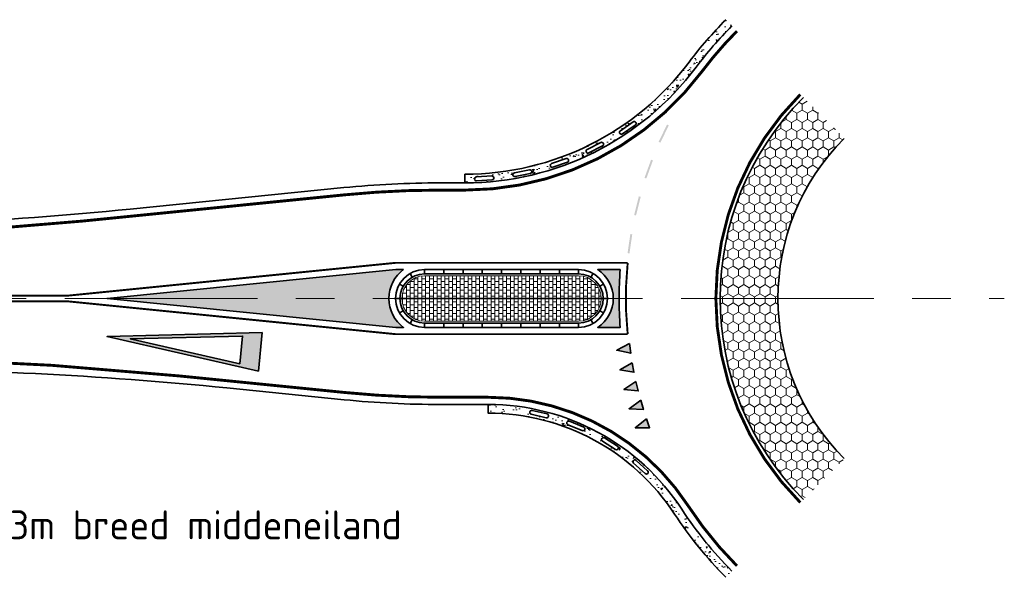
# Model space of a CAD drawing. Header units: metres. Extents: x -699 to 2316, y -1199 to 781.
# Tile 58 of 256: x 563 to 614, y -474 to -445. Entities that reach past the tile are written whole.
import ezdxf

# ---------------------------------------------------------------- set-up
doc = ezdxf.new("R2010")
doc.units = ezdxf.units.M
for name, pattern in [('AM-AS', [16, 10, -2, 2, -2]), ('VH-RWSBAND', [24, 10, -2, 2, -2, 2, -2, 2, -2]), ('VW-1-1_STREEP', [2, 1, -1])]:
    doc.linetypes.add(name, pattern=pattern)
for name, color, linetype, lineweight in [('B-WE-AM-AS-G', 10, 'AM-AS', 18), ('N-WE-VH-KANTOPSLUITING_TROTTOIRBAND_RWS-G', 210, 'VH-RWSBAND', 35), ('N-WE-VH-KANTVERHARDING-G', 210, 'Continuous', 35), ('N-WE-VH-STOOTBAND-G', 7, 'Continuous', 35), ('N-WE-VH-VERHARDING_ASFALT_CONSTRUCTIE-A', 252, 'Continuous', 18), ('N-WE-VH-VERHARDING_BETON-G', 252, 'Continuous', 35), ('N-WE-VH-VERHARDING_BETONSTRAATSTEEN-A', 252, 'Continuous', 18), ('N-WE-VW-MARKERING_DWARS_DRIEHOEK_5070-G', 7, 'VW-HAAIETAND70-L-N', 35), ('N-WE-VW-MARKERING_LANGS_STREEP_11-G', 7, 'VW-1-1_STREEP', 13), ('N-WE-VW-MARKERING_LANGS_STREEP_DOORGETROKKEN_010-G', 7, 'Continuous', 13), ('N-WE-VW-MARKERING_LANGS_STREEP_DOORGETROKKEN_015-G', 7, 'Continuous', 13), ('N-WE-VW-MARKERING_PUNTSTUK-G', 7, 'Continuous', 35), ('N-WE-VW-MARKERING_SYMBOOL-G', 7, 'Continuous', 35)]:
    doc.layers.add(name, color=color, linetype=linetype, lineweight=lineweight)
doc.layers.add('N-WE-VH-HULPLIJN-G', color=7, linetype='Continuous', lineweight=35, plot=False)
doc.layers.add('X-XX-AL-HULPLIJN-G', color=7, linetype='Continuous', lineweight=18, plot=False)
doc.styles.add('NLCS-ISO Standaard', font='NLCS-ISO.ttf')
doc.linetypes.add('VW-HAAIETAND70-L-N', pattern='A,0,-0.5,[149,NLCS.SHX,S=1,R=0,X=-0.625,Y=0],-0.5', length=1)
pattern_1 = [(270, (0, 0), (0.2749629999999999, -0.4762500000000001), [0.3175, -0.635]), (29.99999999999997, (0, 0), (0.2749630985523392, 0.4762499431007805), [0.3175, -0.635]), (329.9999999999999, (0, 0), (0.5499260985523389, -5.689921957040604e-08), [-0.635, 0.3175])]
pattern_2 = [(230.0000000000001, (-384.1798174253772, -318.4196694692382), (-0.9109233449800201, 0.07969542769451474), [0.09525, -1.04775]), (175.0000000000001, (-384.1798174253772, -318.4196694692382), (0.1762171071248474, -0.9552842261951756), [0.0762, -0.83820292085]), (280.4514447, (-384.2557274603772, -318.4130282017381), (-0.7347062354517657, -0.875588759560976), [0.08095004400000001, -0.890451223]), (226.1842000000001, (-384.1798174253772, -318.6736694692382), (-1.35539520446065, 0.2102116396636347), [0.142875, -1.571625]), (276.6355576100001, (-384.2927669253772, -318.6561519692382), (-1.187020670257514, -1.237130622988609), [0.1214251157, -1.3356780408]), (171.1841511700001, (-384.1798174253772, -318.6736694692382), (-1.187020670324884, -1.237130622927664), [0.11429983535, -1.2572986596]), (201, (-384.3068174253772, -318.6101694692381), (-0.7580719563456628, 0.5113259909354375), [0.09525, -1.04775]), (146, (-384.3068174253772, -318.6101694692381), (-0.3090101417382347, -0.9209398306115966), [0.0762, -0.8382]), (251.4514450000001, (-384.3699900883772, -318.5675589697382), (-1.067082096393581, -0.409613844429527), [0.08095004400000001, -0.8904496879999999]), (217.5000000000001, (-384.1798174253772, -318.4196694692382), (-0.01544301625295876, -0.4227751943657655), [0, -0.82804, 0, -0.8509000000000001, 0, -0.8413750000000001]), (187.5, (-384.1798174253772, -318.4196694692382), (-0.3340983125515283, -0.5009028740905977), [0, -0.48514, 0, -0.80899, 0, -0.320675]), (147.5, (-383.8966074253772, -318.4196694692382), (-0.677952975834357, 0.0286437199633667), [0, -0.3174999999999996, 0, -0.9905999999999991, 0, -1.314449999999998]), (137.5, (-383.7696074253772, -318.4196694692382), (-0.7406459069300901, -0.1271324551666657), [0, -0.41275, 0, -0.65786, 0, -0.93345])]

# ---------------------------------------------------------------- blocks, each defined once
blk = doc.blocks.new('NLCS_Haai70')
at = {"linetype": 'Continuous'}
blk.add_hatch(color=256, dxfattribs=at).paths.add_polyline_path([(-0.25, 0), (0.2499999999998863, 2.273736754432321e-13), (2.842170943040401e-14, -0.7000000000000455)])
blk.add_lwpolyline([(-0.25, 0), (0.2499999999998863, 2.273736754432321e-13), (2.842170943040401e-14, -0.7000000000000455)], close=True, dxfattribs=at)
blk = doc.blocks.new('VW8000')
h = blk.add_hatch(color=256)
h.paths.add_polyline_path([(-0.9999999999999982, 7.999999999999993), (-2.664535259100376e-15, 1.4210854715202e-14), (0.9999999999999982, 7.999999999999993)])
h.paths.add_polyline_path([(0.7238326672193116, 6.999999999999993), (-1.77635683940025e-15, 1.209338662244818), (-0.7238326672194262, 6.999999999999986)], flags=16)
for points in [[(-0.9999999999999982, 7.999999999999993), (-2.664535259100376e-15, 1.4210854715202e-14), (0.9999999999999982, 7.999999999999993)], [(0.7238326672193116, 6.999999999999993), (-1.77635683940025e-15, 1.209338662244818), (-0.7238326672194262, 6.999999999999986)]]:
    blk.add_lwpolyline(points, close=True)
blk = doc.blocks.new('NLCS_Rotondepoot_7.3_R20')
at = {"layer": 'N-WE-VH-VERHARDING_ASFALT_CONSTRUCTIE-A'}
h = blk.add_hatch(dxfattribs=at)
h.set_pattern_fill('AR-CONC', color=256, scale=0.005, angle=180, style=0)
h.set_pattern_definition(pattern_2)
edge = h.paths.add_edge_path()
edge.add_arc((6.684786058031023e-11, 1.059561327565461e-10), 20.00000000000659, 135.0000000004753, 143.1301023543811, ccw=False)
edge.add_line((-14.14213562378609, 14.14213562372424), (-14.46033367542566, 14.46033367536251))
edge.add_arc((6.59383658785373e-11, 1.040802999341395e-10), 20.45000000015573, 135.0000000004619, 143.1301023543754)
edge.add_arc((-28.00000000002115, 20.99999999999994), 14.54999999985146, 270, 323.1301023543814, ccw=False)
edge.add_line((-28.00000000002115, 6.450000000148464), (-28.00000000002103, 6))
edge.add_arc((-28.0000000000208, 20.99999999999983), 14.99999999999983, 269.9999999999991, 323.1301023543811)
edge = h.paths.add_edge_path(flags=16)
edge.add_line((-19.15910317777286, 8.999644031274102), (-19.81568746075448, 8.54259143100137))
edge.add_arc((-19.87281903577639, 8.624664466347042), 0.09999999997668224, 124.84202808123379, 304.8420280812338, ccw=False)
edge.add_line((-19.9299506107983, 8.706737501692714), (-19.27336632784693, 9.163790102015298))
edge.add_arc((-19.2162347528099, 9.081717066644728), 0.1000000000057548, -55.15797191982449, 124.8420280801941, ccw=False)
edge = h.paths.add_edge_path(flags=16)
edge.add_line((-20.85644298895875, 7.917966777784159), (-21.56861733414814, 7.553538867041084))
edge.add_arc((-21.6141708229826, 7.642560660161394), 0.0999999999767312, 117.0993551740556, 297.0993551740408, ccw=False)
edge.add_line((-21.65972431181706, 7.731582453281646), (-20.94754996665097, 8.09601036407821))
edge.add_arc((-20.9019964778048, 8.006988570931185), 0.1000000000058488, -62.90064482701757, 117.09935517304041, ccw=False)
edge = h.paths.add_edge_path(flags=16)
edge.add_line((-22.68403650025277, 7.074823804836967), (-23.4388153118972, 6.809665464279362))
edge.add_arc((-23.47196010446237, 6.904012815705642), 0.09999999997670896, 109.35668226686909, 289.35668226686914, ccw=False)
edge.add_line((-23.50510489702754, 6.998360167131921), (-22.75032608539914, 7.26351850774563))
edge.add_arc((-22.71718129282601, 7.169171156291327), 0.1000000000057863, -70.64331773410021, 109.35668226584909, ccw=False)
edge = h.paths.add_edge_path(flags=16)
edge.add_line((-24.60855986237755, 6.485588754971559), (-25.39218070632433, 6.32453481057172))
edge.add_arc((-25.41231244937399, 6.422487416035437), 0.09999999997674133, 101.61400935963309, 281.6140093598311, ccw=False)
edge.add_line((-25.4324441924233, 6.520440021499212), (-24.64882334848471, 6.681493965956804))
edge.add_arc((-24.62869160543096, 6.58354136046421), 0.1000000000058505, -78.38599064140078, 101.6140093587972, ccw=False)
edge = h.paths.add_edge_path(flags=16)
edge.add_line((-26.59492183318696, 6.161005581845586), (-27.39309637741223, 6.106992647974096))
edge.add_arc((-27.39984799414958, 6.20676446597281), 0.09999999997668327, 93.87133645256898, 273.8713364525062, ccw=False)
edge.add_line((-27.40659961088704, 6.306536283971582), (-26.60842506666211, 6.360549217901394))
edge.add_arc((-26.60167344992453, 6.260777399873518), 0.1000000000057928, -86.12866354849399, 93.87133645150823, ccw=False)
h = blk.add_hatch(dxfattribs=at)
h.set_pattern_fill('HONEY', color=256, scale=0.1, angle=90, style=0)
h.set_pattern_definition(pattern_1)
h.paths.add_polyline_path([(-8.308504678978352, 8.308504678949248), (-10.42982502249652, 10.42982502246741, 0.1989123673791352), (-14.7499999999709, 0), (-11.7500000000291, 0, -0.1989123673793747)])
h = blk.add_hatch(dxfattribs=at)
h.set_pattern_fill('HONEY', color=256, scale=0.1, angle=90, style=0)
h.set_pattern_definition(pattern_1)
h.paths.add_polyline_path([(-11.7500000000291, 0), (-14.7499999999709, 0, 0.1989123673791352), (-10.42982502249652, -10.42982502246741), (-8.308504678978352, -8.308504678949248, -0.1989123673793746)])
h = blk.add_hatch(dxfattribs=at)
h.set_pattern_fill('AR-CONC', color=256, scale=0.005, angle=180, style=0)
h.set_pattern_definition(pattern_2)
edge = h.paths.add_edge_path()
edge.add_line((-26.79085664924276, -5.5), (-26.79085664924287, -5.950000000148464))
edge.add_arc((-26.79085664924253, -17.5), 11.54999999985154, 33.152887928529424, 90.0000000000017, ccw=False)
edge.add_arc((1.307398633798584e-11, -4.899902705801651e-11), 20.45000000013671, 213.1528879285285, 224.9999999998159)
edge.add_line((-14.46033367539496, -14.4603336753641), (-14.14213562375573, -14.14213562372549))
edge.add_arc((1.216449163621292e-11, -4.848743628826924e-11), 19.99999999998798, 213.1528879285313, 224.9999999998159, ccw=False)
edge.add_arc((-26.79085664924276, -17.5), 11.99999999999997, 33.15288792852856, 90)
edge = h.paths.add_edge_path(flags=16)
edge.add_line((-24.51418979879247, -5.812964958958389), (-23.73453232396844, -5.992225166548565))
edge.add_arc((-23.75693984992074, -6.089682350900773), 0.1000000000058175, -102.94850606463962, 77.05149393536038, ccw=False)
edge.add_line((-23.77934737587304, -6.187139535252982), (-24.55900485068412, -6.00787932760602))
edge.add_arc((-24.5365973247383, -5.910422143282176), 0.09999999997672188, 77.05149393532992, 257.0514939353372, ccw=False)
edge = h.paths.add_edge_path(flags=16)
edge.add_line((-22.57543003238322, -6.364463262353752), (-21.83718235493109, -6.67266833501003))
edge.add_arc((-21.87570798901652, -6.764949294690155), 0.1000000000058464, -112.65965513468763, 67.34034486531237, ccw=False)
edge.add_line((-21.91423362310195, -6.857230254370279), (-22.65248130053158, -6.549025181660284))
edge.add_arc((-22.6139556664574, -6.456744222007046), 0.09999999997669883, 67.34034486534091, 247.3403448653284, ccw=False)
edge = h.paths.add_edge_path(flags=16)
edge.add_line((-20.75747879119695, -7.235091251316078), (-20.0817981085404, -7.663408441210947))
edge.add_arc((-20.13533775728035, -7.747868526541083), 0.1000000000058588, -122.3708042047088, 57.62919579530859, ccw=False)
edge.add_line((-20.18887740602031, -7.832328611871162), (-20.86455808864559, -7.404011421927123))
edge.add_arc((-20.81101843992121, -7.319551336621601), 0.09999999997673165, 57.62919579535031, 237.6291957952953, ccw=False)
edge = h.paths.add_edge_path(flags=16)
edge.add_line((-19.11243614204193, -8.399897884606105), (-18.51868656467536, -8.93605219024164))
edge.add_arc((-18.5857058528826, -9.010270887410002), 0.100000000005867, -132.0819532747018, 47.91804672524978, ccw=False)
edge.add_line((-18.65272514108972, -9.084489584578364), (-19.24647471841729, -8.548335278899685))
edge.add_arc((-19.17945543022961, -8.474116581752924), 0.09999999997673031, 47.91804672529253, 227.9180467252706, ccw=False)
at = {"layer": 'N-WE-VH-VERHARDING_BETONSTRAATSTEEN-A'}
h = blk.add_hatch(dxfattribs=at)
h.set_pattern_fill('VB-KLINKERVERHARDING', color=256, scale=0.2, style=0, pattern_type=2)
h.set_pattern_definition([(0, (-2, 82.2882512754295), (0.2, 0.15), [0.2, -0.2]), (90, (-2, 82.2882512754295), (-0.2, 1.224606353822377e-17), [])])
edge = h.paths.add_edge_path()
edge.add_arc((-30.10000000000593, 0), 1.174999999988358, 90, 270)
edge.add_line((-30.10000000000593, -1.174999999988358), (-22.10000000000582, -1.175000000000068))
edge.add_arc((-22.10000000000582, -5.854872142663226e-12), 1.174999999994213, 270, 450)
edge.add_line((-22.10000000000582, 1.174999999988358), (-30.10000000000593, 1.174999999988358))
at = {"layer": 'N-WE-VW-MARKERING_PUNTSTUK-G'}
h = blk.add_hatch(color=256, dxfattribs=at)
edge = h.paths.add_edge_path()
edge.add_line((-31.18282039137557, 1.5), (-31.5825435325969, 1.5))
edge.add_line((-31.5825435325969, 1.5), (-46.5825435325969, 0))
edge.add_line((-46.5825435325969, 0), (-31.5825435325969, -1.5))
edge.add_line((-31.5825435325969, -1.5), (-31.18282039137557, -1.5))
edge.add_arc((-30.10000000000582, 0), 1.849999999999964, 125.8247743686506, 234.1752256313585, ccw=False)
h = blk.add_hatch(color=256, dxfattribs=at)
edge = h.paths.add_edge_path()
edge.add_line((-19.93739111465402, 1.5), (-21.10501256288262, 1.5))
edge.add_arc((-22.10000000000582, 0), 1.800000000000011, -56.44269023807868, 56.44269023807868, ccw=False)
edge.add_line((-21.10501256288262, -1.5), (-19.93739111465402, -1.5))
edge.add_arc((-2, 0), 18.00000000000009, 175.2198081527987, 184.7801918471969, ccw=False)
at = {"layer": 'B-WE-AM-AS-G'}
blk.add_lwpolyline([(-96.77888202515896, 0), (0, 0)], dxfattribs=at)
at = {"layer": 'N-WE-VH-HULPLIJN-G'}
blk.add_line((-20.60000000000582, 0), (-31.60000000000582, 0), dxfattribs=at)
at = {"layer": 'N-WE-VH-KANTOPSLUITING_TROTTOIRBAND_RWS-G'}
for p, q in [((-30.10000000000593, 1.275000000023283), (-30.10000000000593, 1.500000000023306)), ((-29.10000000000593, 1.275000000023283), (-29.10000000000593, 1.500000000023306)), ((-28.10000000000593, 1.275000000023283), (-28.10000000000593, 1.500000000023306)), ((-27.10000000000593, 1.275000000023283), (-27.10000000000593, 1.500000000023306)), ((-26.10000000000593, 1.275000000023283), (-26.10000000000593, 1.500000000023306)), ((-25.10000000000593, 1.275000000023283), (-25.10000000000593, 1.500000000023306)), ((-24.10000000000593, 1.275000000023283), (-24.10000000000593, 1.500000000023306)), ((-23.10000000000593, 1.275000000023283), (-23.10000000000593, 1.500000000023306)), ((-22.10000000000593, 1.275000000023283), (-22.10000000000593, 1.500000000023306)), ((-30.10000000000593, -1.5), (-30.10000000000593, -1.274999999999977)), ((-29.10000000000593, -1.5), (-29.10000000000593, -1.274999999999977)), ((-28.10000000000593, -1.5), (-28.10000000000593, -1.274999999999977)), ((-27.10000000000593, -1.5), (-27.10000000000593, -1.274999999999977)), ((-26.10000000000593, -1.5), (-26.10000000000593, -1.274999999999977)), ((-25.10000000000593, -1.5), (-25.10000000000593, -1.274999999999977)), ((-24.10000000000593, -1.5), (-24.10000000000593, -1.274999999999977)), ((-23.10000000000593, -1.5), (-23.10000000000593, -1.274999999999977)), ((-22.10000000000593, -1.5), (-22.10000000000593, -1.274999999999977))]:
    blk.add_line(p, q, dxfattribs=at)
at = {"layer": 'N-WE-VH-KANTVERHARDING-G', "flags": 128}
for points in [[(-96.77888202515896, 3.650000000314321), (-65.28210805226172, 3.649999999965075, 0.02492232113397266), (-45.38136424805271, 4.642561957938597), (-34.28838872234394, 5.751859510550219, -0.02492232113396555), (-29.31320277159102, 6), (-28.00000000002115, 6, 0.2360679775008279), (-15.99999999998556, 12.00000000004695, -0.03548915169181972), (-14.14213562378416, 14.14213562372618)], [(-10.42982502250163, 10.42982502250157, 0.4142135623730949), (-10.42982502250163, -10.42982502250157)], [(-8.308504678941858, 8.308504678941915, 0.4142135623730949), (-8.308504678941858, -8.308504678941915)], [(-14.14213562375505, -14.14213562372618, -0.05173887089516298), (-16.74428540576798, -10.93750000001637, 0.2532576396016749), (-26.79085664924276, -5.5), (-29.28826496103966, -5.5, -0.0249223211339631), (-34.2634509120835, -5.251859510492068), (-40.35642643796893, -4.642561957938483, 0.02492232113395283), (-60.2571702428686, -3.650000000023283), (-96.77888202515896, -3.650000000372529)]]:
    blk.add_lwpolyline(points, format="xyb", dxfattribs=at)
blk.add_lwpolyline([(-30.10000000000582, 1.500000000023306, 0.9999999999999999), (-30.10000000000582, -1.5), (-22.10000000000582, -1.5, 0.9999999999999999), (-22.10000000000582, 1.5)], format="xyb", close=True, dxfattribs=at)
at = {"layer": 'N-WE-VH-KANTVERHARDING-G'}
blk.add_lwpolyline([(-30.10000000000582, 1.275000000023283, 0.9999999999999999), (-30.10000000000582, -1.274999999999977), (-22.10000000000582, -1.275000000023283, 0.9999999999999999), (-22.10000000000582, 1.275000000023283)], format="xyb", close=True, dxfattribs=at)
at = {"layer": 'N-WE-VH-KANTVERHARDING-G', "flags": 128}
for points in [[(-30.73692176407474, 1.10451603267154), (-30.84931972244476, 1.299430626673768)], [(-30.10000000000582, 1.275000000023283), (-30.10000000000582, 1.500000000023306)], [(-29.10000000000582, 1.275000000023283), (-29.10000000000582, 1.500000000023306)], [(-28.10000000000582, 1.275000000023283), (-28.10000000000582, 1.500000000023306)], [(-27.10000000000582, 1.275000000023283), (-27.10000000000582, 1.500000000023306)], [(-26.10000000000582, 1.275000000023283), (-26.10000000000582, 1.500000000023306)], [(-25.10000000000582, 1.275000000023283), (-25.10000000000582, 1.500000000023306)], [(-24.10000000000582, 1.275000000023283), (-24.10000000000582, 1.500000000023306)], [(-23.10000000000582, 1.275000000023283), (-23.10000000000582, 1.500000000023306)], [(-22.10000000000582, 1.275000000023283), (-22.10000000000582, 1.500000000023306)], [(-21.46307823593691, 1.104516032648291), (-21.35068027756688, 1.299430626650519)], [(-31.20351419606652, 0.6386559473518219), (-31.39825199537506, 0.7513599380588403)], [(-20.99648580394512, 0.638655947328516), (-20.80174800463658, 0.7513599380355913)], [(-31.375, 0), (-31.60000000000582, 0)], [(-20.82499999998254, 0), (-20.60000000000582, 0)], [(-31.20351419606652, -0.6386559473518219), (-31.39825199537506, -0.7513599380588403)], [(-20.99648580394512, -0.6386559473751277), (-20.80174800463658, -0.7513599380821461)], [(-30.73692176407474, -1.10451603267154), (-30.84931972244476, -1.299430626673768)], [(-30.10000000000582, -1.5), (-30.10000000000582, -1.274999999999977)], [(-29.10000000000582, -1.5), (-29.10000000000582, -1.274999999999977)], [(-28.10000000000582, -1.5), (-28.10000000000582, -1.274999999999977)], [(-27.10000000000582, -1.5), (-27.10000000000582, -1.274999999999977)], [(-26.10000000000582, -1.5), (-26.10000000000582, -1.274999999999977)], [(-25.10000000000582, -1.5), (-25.10000000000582, -1.274999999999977)], [(-24.10000000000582, -1.5), (-24.10000000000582, -1.274999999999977)], [(-23.10000000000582, -1.5), (-23.10000000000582, -1.274999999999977)], [(-22.10000000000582, -1.5), (-22.10000000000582, -1.274999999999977)], [(-21.46307823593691, -1.104516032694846), (-21.35068027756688, -1.299430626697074)]]:
    blk.add_lwpolyline(points, dxfattribs=at)
at = {"layer": 'N-WE-VH-STOOTBAND-G', "flags": 128}
for points in [[(-19.15910317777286, 8.999644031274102), (-19.81568746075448, 8.54259143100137, -1), (-19.9299506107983, 8.706737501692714), (-19.27336632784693, 9.163790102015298, -1)], [(-20.85644298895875, 7.917966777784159), (-21.56861733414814, 7.553538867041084, -1), (-21.65972431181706, 7.731582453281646), (-20.94754996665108, 8.09601036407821, -1)], [(-22.68403650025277, 7.074823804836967), (-23.4388153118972, 6.809665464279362, -1), (-23.50510489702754, 6.998360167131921), (-22.75032608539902, 7.26351850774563, -1)], [(-24.60855986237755, 6.485588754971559), (-25.39218070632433, 6.32453481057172, -1), (-25.4324441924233, 6.520440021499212), (-24.64882334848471, 6.681493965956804, -1)], [(-26.59492183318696, 6.161005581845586), (-27.39309637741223, 6.106992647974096, -1), (-27.40659961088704, 6.306536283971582), (-26.60842506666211, 6.360549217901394, -1)], [(-24.51418979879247, -5.812964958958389), (-23.73453232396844, -5.992225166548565, -1), (-23.77934737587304, -6.187139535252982), (-24.55900485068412, -6.00787932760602, -1)], [(-22.57543003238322, -6.364463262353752), (-21.83718235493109, -6.67266833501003, -1), (-21.91423362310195, -6.857230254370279), (-22.65248130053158, -6.549025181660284, -1)], [(-20.75747879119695, -7.235091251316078), (-20.08179810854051, -7.663408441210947, -1), (-20.18887740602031, -7.832328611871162), (-20.86455808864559, -7.404011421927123, -1)], [(-19.11243614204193, -8.399897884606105), (-18.51868656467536, -8.93605219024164, -1), (-18.65272514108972, -9.084489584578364), (-19.24647471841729, -8.548335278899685, -1)]]:
    blk.add_lwpolyline(points, format="xyb", close=True, dxfattribs=at)
at = {"layer": 'N-WE-VH-VERHARDING_BETON-G'}
for p, q in [((-28.00000000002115, 6), (-28.00000000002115, 6.45000000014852)), ((-26.79085664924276, -5.95000000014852), (-26.79085664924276, -5.5))]:
    blk.add_line(p, q, dxfattribs=at)
for centre, radius, start, end in [((6.673417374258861e-11, 1.060698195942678e-10), 20.4500000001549, 135.0000000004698, 143.1301023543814), ((-28.00000000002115, 21), 14.54999999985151, 270, 323.1301023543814), ((-26.79085664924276, -17.5), 11.54999999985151, 33.1528879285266, 90), ((1.284661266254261e-11, -4.922640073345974e-11), 20.45000000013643, 213.1528879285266, 224.9999999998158)]:
    blk.add_arc(centre, radius, start, end, dxfattribs=at)
at = {"layer": 'N-WE-VH-VERHARDING_BETONSTRAATSTEEN-A'}
blk.add_lwpolyline([(-30.10000000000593, 1.174999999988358, 1), (-30.10000000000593, -1.174999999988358), (-22.10000000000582, -1.174999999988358, 1), (-22.10000000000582, 1.174999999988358)], format="xyb", close=True, dxfattribs=at)
at = {"layer": 'N-WE-VW-MARKERING_LANGS_STREEP_11-G'}
for points in [[(-17.85547046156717, 8.083490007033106), (-17.41999194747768, 8.983569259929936), (-17.94548810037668, 8.127042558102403), (-17.5100095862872, 9.027121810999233)], [(-18.58439151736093, 6.227441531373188), (-18.24261973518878, 7.167109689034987), (-18.67836847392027, 6.261622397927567), (-18.33659669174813, 7.201290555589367)], [(-19.12095544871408, 4.30693612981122), (-18.87642789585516, 5.276467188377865), (-19.2179190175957, 4.331391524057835), (-18.97339146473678, 5.30092258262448)], [(-19.45960856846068, 2.341851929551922), (-19.31485621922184, 3.331210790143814), (-19.55855513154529, 2.356328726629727), (-19.41380278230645, 3.345687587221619)]]:
    blk.add_solid(points, dxfattribs=at)
at = {"layer": 'N-WE-VW-MARKERING_LANGS_STREEP_DOORGETROKKEN_010-G'}
for points, const_width in [([(-10.58892404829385, 10.58892404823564, 0.4142135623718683), (-10.58892404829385, -10.58892404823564)], 0.15), ([(-31.60000000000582, -1.849999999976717), (-19.55277755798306, -1.849999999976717, -0.05255267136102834), (-19.55277755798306, 1.849999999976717), (-31.60000000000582, 1.849999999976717), (-48.59999999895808, 0.1500000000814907)], 0.1)]:
    blk.add_lwpolyline(points, format="xyb", dxfattribs=dict(at, const_width=const_width))
at = {"layer": 'N-WE-VW-MARKERING_LANGS_STREEP_DOORGETROKKEN_010-G', "const_width": 0.1}
blk.add_lwpolyline([(-48.59999999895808, -0.1500000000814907), (-31.60000000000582, -1.849999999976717)], dxfattribs=at)
at = {"layer": 'N-WE-VW-MARKERING_LANGS_STREEP_DOORGETROKKEN_010-G'}
for points in [[(-17.85547046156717, 8.083490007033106), (-17.41999194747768, 8.983569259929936), (-17.94548810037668, 8.127042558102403), (-17.5100095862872, 9.027121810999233)], [(-18.58439151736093, 6.227441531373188), (-18.24261973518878, 7.167109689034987), (-18.67836847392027, 6.261622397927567), (-18.33659669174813, 7.201290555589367)], [(-19.12095544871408, 4.30693612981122), (-18.87642789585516, 5.276467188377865), (-19.2179190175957, 4.331391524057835), (-18.97339146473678, 5.30092258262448)], [(-19.45960856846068, 2.341851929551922), (-19.31485621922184, 3.331210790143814), (-19.55855513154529, 2.356328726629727), (-19.41380278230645, 3.345687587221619)]]:
    blk.add_solid(points, dxfattribs=at)
at = {"layer": 'N-WE-VW-MARKERING_LANGS_STREEP_DOORGETROKKEN_015-G', "const_width": 0.15, "flags": 128}
for points in [[(-70.76340469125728, 3.025000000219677), (-67.76340469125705, 3.025000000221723, 0.02492232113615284), (-47.86266088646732, 4.017561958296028), (-34.25107482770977, 5.378720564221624, -0.02492232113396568), (-29.31320277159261, 5.625), (-28.00000000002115, 5.625, 0.2360679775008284), (-15.6999999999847, 11.77500000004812, -0.03548915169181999), (-13.87697058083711, 13.87697058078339)], [(-13.87697058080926, -13.87697058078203, -0.05173887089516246), (-16.43033005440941, -10.73242187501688, 0.2532576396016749), (-26.79085664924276, -5.125), (-29.28826496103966, -5.125, -0.02492232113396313), (-34.22613701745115, -4.878720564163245), (-42.83772308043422, -4.017561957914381, 0.02492232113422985), (-62.73846688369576, -3.025000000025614), (-70.76340469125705, -3.025000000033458)]]:
    blk.add_lwpolyline(points, format="xyb", dxfattribs=at)
at = {"layer": 'N-WE-VW-MARKERING_LANGS_STREEP_DOORGETROKKEN_015-G', "const_width": 0.1}
for points in [[(-70.76340469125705, 0.1500000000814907), (-48.59999999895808, 0.1500000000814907)], [(-70.76340469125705, -0.1500000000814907), (-48.59999999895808, -0.1500000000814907)]]:
    blk.add_lwpolyline(points, dxfattribs=at)
at = {"layer": 'N-WE-VW-MARKERING_PUNTSTUK-G'}
for points in [[(-31.18282039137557, 1.5), (-31.5825435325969, 1.5), (-46.5825435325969, 0), (-31.5825435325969, -1.5), (-31.18282039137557, -1.5, -0.5114530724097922)], [(-19.93739111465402, 1.5), (-21.10501256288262, 1.5, -0.5366750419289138), (-21.10501256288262, -1.5), (-19.93739111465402, -1.5, -0.04173925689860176)]]:
    blk.add_lwpolyline(points, format="xyb", close=True, dxfattribs=at)
at = {"layer": 'N-WE-VW-MARKERING_DWARS_DRIEHOEK_5070-G'}
for p, rotation in [((-19.42810349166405, -2.590134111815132), 277.593832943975), ((-19.27073012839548, -3.577563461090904), 280.5170870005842), ((-19.06320435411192, -4.555682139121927), 283.4403410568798), ((-18.8060662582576, -5.52194457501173), 286.36359511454), ((-18.49998504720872, -6.473836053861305), 289.2868491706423)]:
    blk.add_blockref('NLCS_Haai70', p, dxfattribs=dict(at, rotation=rotation))
at = {"layer": 'N-WE-VW-MARKERING_SYMBOOL-G', "rotation": 264.2894068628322}
blk.add_blockref('VW8000', (-46.58254353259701, -1.971789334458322), dxfattribs=at)

msp = doc.modelspace()

# ---------------------------------------------------------------- block references
msp.add_blockref('NLCS_Rotondepoot_7.3_R20', (614.0424327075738, -459.1891546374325))

# ---------------------------------------------------------------- texts
at = {"layer": 'X-XX-AL-HULPLIJN-G', "style": 'NLCS-ISO Standaard'}
msp.add_text('standaard 20m rotondepoot zonder fietsoversteek en 3m breed middeneiland', height=1.5, dxfattribs=at).set_placement((513.3971737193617, -471.6848985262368))

doc.saveas('drawing.dxf')
